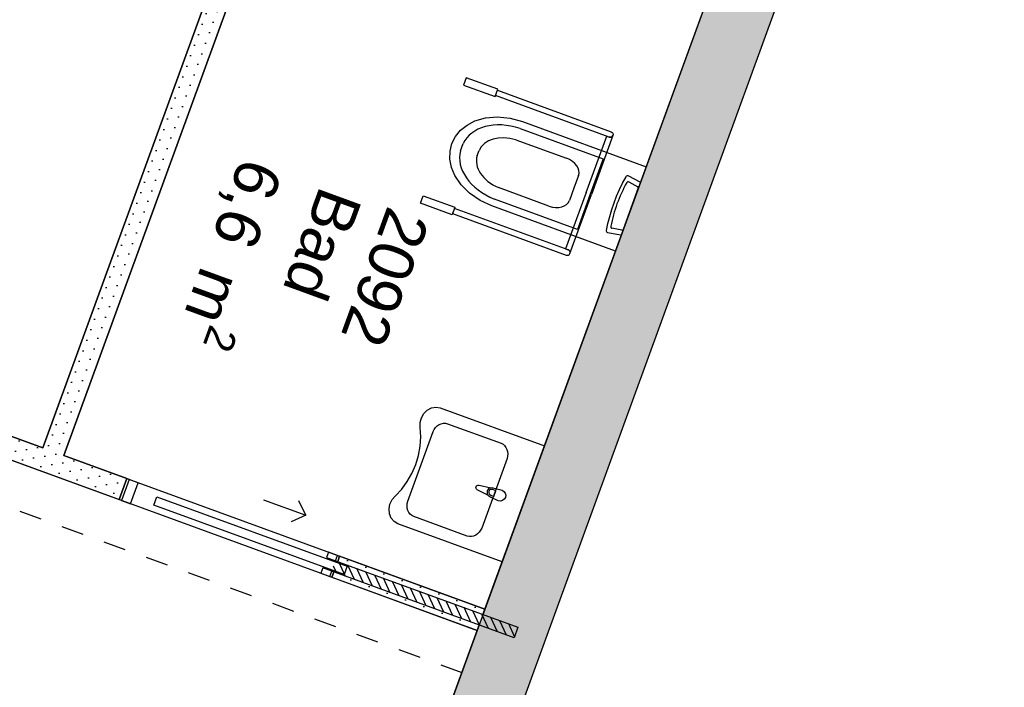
# Model space of a CAD drawing. Header units: millimetres. Extents: x 112481703 to 112588235, y 1264638581 to 1264713486.
# Tile 34 of 256: x 112528310 to 112532703, y 1264666088 to 1264669063. Entities that reach past the tile are written whole.
import ezdxf
from ezdxf.enums import TextEntityAlignment as Align

# ---------------------------------------------------------------- set-up
doc = ezdxf.new("R2010")
doc.units = ezdxf.units.MM
doc.header["$LTSCALE"] = 0.5
doc.header["$MEASUREMENT"] = 0
doc.linetypes.add('PLINE', pattern=[0])
doc.linetypes.add('Stipling', pattern=[400, 200, -200])
for name, color, linetype in [('231- Bærende yttervegger (Skravur)(Nye konstruksjoner)', 7, 'Continuous'), ('231- Bærende yttervegger(Nye konstruksjoner)', 7, 'Continuous'), ('242- Ikke-bærende innervegger (Skravur)(Nye konstruksjoner)', 7, 'Continuous'), ('242- Ikke-bærende innervegger(Nye konstruksjoner)', 7, 'Continuous'), ('244- Vinduer_ dører_ foldevegger(Nye konstruksjoner)', 7, 'Continuous'), ('315- Utstyr for sanitærinstallasjoner(Nye konstruksjoner)', 7, 'Continuous'), ('862- M___Nettoareal (1-100)', 7, 'Continuous'), ('862- M___Nettoareal(Nye konstruksjoner)', 7, 'Continuous'), ('862- M___Nettoareal(Polylinje)(Nye konstruksjoner)', 7, 'Continuous'), ('878- Annen overflate_visuell informasjon(Nye konstruksjoner)', 7, 'Continuous')]:
    doc.layers.add(name, color=color, linetype=linetype)
doc.styles.add('GENERATED_STYLE_1', font='arial.ttf')
pattern_1 = [(249.95599, (112557650, 1264717795), (-81.35699, 29.68231), [0, -50]), (249.95599, (112557682.11, 1264717756.67), (-81.35699, 29.68231), [0, -50])]

# ---------------------------------------------------------------- blocks, each defined once
blk = doc.blocks.new('Bad_2092_33', base_point=(112529671.2, 1264667871.5))
at = {"layer": '862- M___Nettoareal(Polylinje)(Nye konstruksjoner)', "linetype": 'PLINE', "flags": 128}
blk.add_lwpolyline([(112528506.7, 1264667120.7), (112530385.5, 1264666435.3), (112531516.6, 1264669535.4), (112529637.7, 1264670220.9)], close=True, dxfattribs=at)
blk = doc.blocks.new('Sluse_2093_70', base_point=(112528162.5, 1264669657.9))
at = {"layer": '862- M___Nettoareal(Polylinje)(Nye konstruksjoner)', "linetype": 'PLINE', "flags": 128}
blk.add_lwpolyline([(112529543.8, 1264670255.1), (112527758.9, 1264670906.3), (112526627.8, 1264667806.2), (112528412.7, 1264667155)], close=True, dxfattribs=at)
blk = doc.blocks.new('Smitterom_2091_95', base_point=(112527942.6, 1264665470.8))
at = {"layer": '862- M___Nettoareal(Polylinje)(Nye konstruksjoner)', "linetype": 'PLINE', "flags": 128}
blk.add_lwpolyline([(112530351.3, 1264666341.3), (112526593.6, 1264667712.3), (112525154, 1264663766.7), (112528911.8, 1264662395.7)], close=True, dxfattribs=at)
blk = doc.blocks.new('Skyvedør med pocketkarm[73]', base_point=(112557650, 1264717795))
at = {"layer": '244- Vinduer_ dører_ foldevegger(Nye konstruksjoner)', "linetype": 'PLINE'}
for p, q in [((112528788.5, 1264667017.9), (112528754.2, 1264666924)), ((112528754.2, 1264666924), (112528788.5, 1264667017.9)), ((112528754.2, 1264666924), (112528788.5, 1264667017.9)), ((112528797.9, 1264667014.5), (112528763.6, 1264666920.5)), ((112528797.9, 1264667014.5), (112528788.5, 1264667017.9)), ((112528838.3, 1264666999.7), (112528797.9, 1264667014.5)), ((112528804, 1264666905.8), (112528838.3, 1264666999.7)), ((112528908.3, 1264666899.7), (112528922, 1264666937.3)), ((112528922, 1264666937.3), (112529771.2, 1264666627.5)), ((112528763.6, 1264666920.5), (112528754.2, 1264666924)), ((112528763.6, 1264666920.5), (112528804, 1264666905.8)), ((112529757.5, 1264666589.9), (112528908.3, 1264666899.7)), ((112529398, 1264666923.3), (112529585.9, 1264666854.7)), ((112529585.9, 1264666854.7), (112529556, 1264666918.8)), ((112529585.9, 1264666854.7), (112529521.8, 1264666824.9)), ((112529687.5, 1264666689.9), (112529679, 1264666666.4)), ((112529679, 1264666666.4), (112529719.4, 1264666651.7)), ((112529727.9, 1264666675.2), (112529687.5, 1264666689.9)), ((112529719.4, 1264666651.7), (112529727.9, 1264666675.2)), ((112529727.9, 1264666675.2), (112529737.3, 1264666671.7)), ((112529737.3, 1264666671.7), (112529728.8, 1264666648.3)), ((112529728.8, 1264666648.3), (112529737.3, 1264666671.7)), ((112529728.8, 1264666648.3), (112529737.3, 1264666671.7)), ((112529661.8, 1264666619.5), (112529653.3, 1264666596)), ((112529702.2, 1264666604.7), (112529661.8, 1264666619.5)), ((112529719.4, 1264666651.7), (112529728.8, 1264666648.3)), ((112529771.2, 1264666627.5), (112529757.5, 1264666589.9)), ((112529653.3, 1264666596), (112529693.7, 1264666581.2)), ((112529693.7, 1264666581.2), (112529702.2, 1264666604.7)), ((112529693.7, 1264666581.2), (112529703.1, 1264666577.8)), ((112529702.2, 1264666604.7), (112529711.6, 1264666601.3)), ((112529711.6, 1264666601.3), (112529703.1, 1264666577.8)), ((112529703.1, 1264666577.8), (112529711.6, 1264666601.3)), ((112529703.1, 1264666577.8), (112529711.6, 1264666601.3))]:
    blk.add_line(p, q, dxfattribs=at)
blk = doc.blocks.new('WC handikap[43]', base_point=(112531036.8, 1264668220.2))
at = {"layer": '315- Utstyr for sanitærinstallasjoner(Nye konstruksjoner)', "linetype": 'PLINE'}
for p, q in [((112530542.6, 1264668578.8), (112530912.9, 1264668443.8)), ((112530277.2, 1264668479.3), (112530288.8, 1264668511)), ((112530524.1, 1264668528), (112530749.1, 1264668445.9)), ((112530837.1, 1264668293), (112530928.8, 1264668544.3)), ((112530956.6, 1264668547.5), (112530860.6, 1264668284.4)), ((112530928.8, 1264668544.3), (112530940.6, 1264668540)), ((112530351.2, 1264668457.6), (112530359.3, 1264668480)), ((112530912.9, 1264668443.8), (112530855.4, 1264668286.3)), ((112530803.2, 1264668368.7), (112530782.8, 1264668312.8)), ((112531027.8, 1264668340.9), (112531067.6, 1264668318.6)), ((112530671.3, 1264668232.6), (112530446.3, 1264668314.8)), ((112530837.1, 1264668293), (112530745.4, 1264668041.7)), ((112530782.8, 1264668312.8), (112530762.4, 1264668256.9)), ((112530855.4, 1264668286.3), (112530798, 1264668128.9)), ((112531069.7, 1264668313.5), (112531001.8, 1264668127.6)), ((112530798, 1264668128.9), (112530427.8, 1264668264)), ((112530764.6, 1264668021.4), (112530860.6, 1264668284.4)), ((112530997, 1264668125), (112530952.1, 1264668133.6)), ((112530745.4, 1264668041.7), (112530757.2, 1264668037.4))]:
    blk.add_line(p, q, dxfattribs=at)
at = {"layer": '315- Utstyr for sanitærinstallasjoner(Nye konstruksjoner)', "linetype": 'PLINE', "flags": 128}
for points in [[(112530443.5, 1264668753.3), (112530302.6, 1264668804.7), (112530290.6, 1264668771.8), (112530431.5, 1264668720.4)], [(112530553.6, 1264668609.3), (112531105.3, 1264668408.1), (112530968.2, 1264668032.3), (112530416.5, 1264668233.6), (112530363.9, 1264668257.8), (112530317.4, 1264668289.5), (112530279.3, 1264668327), (112530251.8, 1264668368.4), (112530237, 1264668405.1), (112530229.7, 1264668441.8), (112530230.1, 1264668477.6), (112530238.2, 1264668511.5), (112530253.9, 1264668542.7), (112530276.6, 1264668570.3), (112530305.8, 1264668593.7), (112530340.8, 1264668612.2), (112530388.4, 1264668626.2), (112530441.7, 1264668630.4), (112530497.8, 1264668624.7)], [(112530934.4, 1264668155.5), (112530942.2, 1264668186.5), (112530951.3, 1264668217.3), (112530961.6, 1264668247.6), (112530973.2, 1264668277.5), (112530986.1, 1264668306.8), (112531000.1, 1264668335.5), (112531015.3, 1264668363.6), (112531017.6, 1264668366.5), (112531020.6, 1264668368.3), (112531023.9, 1264668368.8), (112531026.9, 1264668367.9), (112531076.6, 1264668340.2), (112531077.8, 1264668339.2), (112531078.5, 1264668337.7), (112531078.7, 1264668336), (112531078.4, 1264668334.3), (112530995.1, 1264668106.1), (112530994.3, 1264668104.5), (112530993, 1264668103.4), (112530991.5, 1264668102.7), (112530990, 1264668102.7), (112530934.1, 1264668113.5), (112530931.2, 1264668114.8), (112530929, 1264668117.2), (112530927.8, 1264668120.6), (112530927.9, 1264668124.3)], [(112530239.6, 1264668194.3), (112530098.7, 1264668245.7), (112530110.7, 1264668278.6), (112530251.6, 1264668227.2)]]:
    blk.add_lwpolyline(points, close=True, dxfattribs=at)
for points in [[(112530940.6, 1264668540), (112530433.3, 1264668725.1), (112530441.8, 1264668748.6), (112530949.1, 1264668563.5, -1)], [(112530757.2, 1264668037.4), (112530249.9, 1264668222.5), (112530241.3, 1264668199), (112530748.6, 1264668013.9, 1)]]:
    blk.add_lwpolyline(points, format="xyb", close=True, dxfattribs=at)
at = {"layer": '315- Utstyr for sanitærinstallasjoner(Nye konstruksjoner)', "linetype": 'PLINE'}
for centre, start, end in [((112530944.8, 1264668551.8), 249.956, 339.956), ((112530752.9, 1264668025.7), 339.956, 69.956)]:
    blk.add_arc(centre, 12.5, start, end, dxfattribs=at)
for centre, major_axis, ratio, start_param, end_param in [((112530498.4, 1264668426.9), (212.3, -77.5), 0.699523, 1.617222, 3.09601), ((112530498.4, 1264668426.9), (139.8, -51), 0.699523, 1.641315, 3.120058), ((112530491.7, 1264668408.7), (212.3, -77.5), 0.699523, 3.187175, 4.665963), ((112530491.7, 1264668408.7), (139.8, -51), 0.699523, 3.163127, 4.64187), ((112530730.6, 1264668395.2), (72.6, -26.5), 0.699523, 0, 1.570796), ((112531411.6, 1264668083.4), (-187.2, -513.2), 0.851064, 4.52152, 4.903258), ((112531024.1, 1264668334), (-2.67, -7.33), 0.851064, 2.978676, 4.578797), ((112531066.3, 1264668314.6), (-1.44, -3.95), 0.851064, 1.584215, 3.170129), ((112530689.9, 1264668283.4), (72.6, -26.5), 0.699523, 4.712389, 6.283185), ((112530953.8, 1264668141.2), (-2.67, -7.33), 0.851064, 4.845981, 6.446102), ((112530998.5, 1264668128.9), (-1.44, -3.95), 0.851064, 6.254649, 7.840563)]:
    blk.add_ellipse(centre, major_axis=major_axis, ratio=ratio, start_param=start_param, end_param=end_param, dxfattribs=at)
blk = doc.blocks.new('Servant[44]', base_point=(112530556.9, 1264666905))
at = {"layer": '315- Utstyr for sanitærinstallasjoner(Nye konstruksjoner)', "linetype": 'PLINE'}
for p, q in [((112530154.9, 1264667227.3), (112530159.6, 1264667236.9)), ((112530159.6, 1264667236.9), (112530165.8, 1264667245.5)), ((112530165.8, 1264667245.5), (112530173.2, 1264667252.8)), ((112530173.2, 1264667252.8), (112530181.6, 1264667258.6)), ((112530181.6, 1264667258.6), (112530190.8, 1264667262.5)), ((112530190.8, 1264667262.5), (112530200.3, 1264667264.5)), ((112530200.3, 1264667264.5), (112530209.8, 1264667264.5)), ((112530209.8, 1264667264.5), (112530219, 1264667262.4)), ((112530219, 1264667262.4), (112530457.9, 1264667175.3)), ((112530041.8, 1264666917.3), (112530154.9, 1264667227.3)), ((112530457.9, 1264667175.3), (112530466.3, 1264667170.9)), ((112530466.3, 1264667170.9), (112530473.5, 1264667164.8)), ((112530473.5, 1264667164.8), (112530479.5, 1264667157.1)), ((112530479.5, 1264667157.1), (112530484, 1264667148.2)), ((112530484, 1264667148.2), (112530486.8, 1264667138.4)), ((112530484.3, 1264667107.1), (112530371.2, 1264666797.1)), ((112530486.9, 1264667117.5), (112530484.3, 1264667107.1)), ((112530486.8, 1264667138.4), (112530487.7, 1264667128.1)), ((112530487.7, 1264667128.1), (112530486.9, 1264667117.5)), ((112530434.8, 1264666964), (112530420.9, 1264666969.1)), ((112530411.5, 1264666943.5), (112530425.5, 1264666938.4)), ((112530425.5, 1264666938.4), (112530434.8, 1264666964)), ((112530038.4, 1264666896.3), (112530039.2, 1264666906.9)), ((112530039.3, 1264666885.9), (112530038.4, 1264666896.3)), ((112530039.2, 1264666906.9), (112530041.8, 1264666917.3)), ((112530042.1, 1264666876.1), (112530039.3, 1264666885.9)), ((112530046.6, 1264666867.2), (112530042.1, 1264666876.1)), ((112530052.6, 1264666859.6), (112530046.6, 1264666867.2)), ((112530059.8, 1264666853.5), (112530052.6, 1264666859.6)), ((112530068.2, 1264666849.1), (112530059.8, 1264666853.5)), ((112530307.1, 1264666761.9), (112530068.2, 1264666849.1)), ((112530371.2, 1264666797.1), (112530366.5, 1264666787.5)), ((112530316.3, 1264666759.9), (112530307.1, 1264666761.9)), ((112530325.8, 1264666759.9), (112530316.3, 1264666759.9)), ((112530335.3, 1264666761.9), (112530325.8, 1264666759.9)), ((112530344.5, 1264666765.8), (112530335.3, 1264666761.9)), ((112530352.9, 1264666771.5), (112530344.5, 1264666765.8)), ((112530360.3, 1264666778.8), (112530352.9, 1264666771.5)), ((112530366.5, 1264666787.5), (112530360.3, 1264666778.8))]:
    blk.add_line(p, q, dxfattribs=at)
at = {"layer": '315- Utstyr for sanitærinstallasjoner(Nye konstruksjoner)', "linetype": 'PLINE', "flags": 128}
blk.add_lwpolyline([(112530097.1, 1264667245.4), (112530096.6, 1264667267.2), (112530102.1, 1264667288.8), (112530113.1, 1264667308.1), (112530128.5, 1264667323.3), (112530147, 1264667333.1), (112530166.9, 1264667336.4), (112530186.2, 1264667333), (112530651.2, 1264667163.3), (112530462.7, 1264666646.6), (112529997.6, 1264666816.3), (112529980.7, 1264666826.1), (112529967.7, 1264666841.4), (112529959.8, 1264666860.7), (112529957.7, 1264666882.4), (112529961.8, 1264666904.2), (112529971.5, 1264666924.3), (112529986, 1264666940.6), (112530014.3, 1264666970.9), (112530039.1, 1264667004.6), (112530060.1, 1264667041.2), (112530076.8, 1264667080.1), (112530089.1, 1264667120.7), (112530096.6, 1264667162.2), (112530099.3, 1264667204)], close=True, dxfattribs=at)
blk.add_lwpolyline([(112530445, 1264666919.2), (112530407, 1264666937.3, -0.12102), (112530399.2, 1264666943.7), (112530351.7, 1264666968, -0.882566), (112530359.3, 1264666988.9), (112530411.3, 1264666977, -0.12102), (112530421.4, 1264666976.8), (112530462.1, 1264666966.2, -1)], format="xyb", close=True, dxfattribs=at)
at = {"layer": '315- Utstyr for sanitærinstallasjoner(Nye konstruksjoner)', "linetype": 'PLINE'}
for centre, radius, start, end in [((112530416, 1264666956.4), 21.1, 102.727, 217.185), ((112530416.2, 1264666956.3), 13.6, 69.956, 249.956)]:
    blk.add_arc(centre, radius, start, end, dxfattribs=at)
blk = doc.blocks.new('Label_38', base_point=(112529603.5, 1264667938.9))
at = {"layer": '862- M___Nettoareal (1-100)', "char_height": 200, "attachment_point": 1, "rotation": 249.956, "style": 'GENERATED_STYLE_1'}
for s, insert in [('\\A1;{\\pql;\\pt0,241000;\\fArial|b0|i0|c0|p0;\\W1.000000;6,6\\fArial|b0|i0|c0|p0;\\W1.000000;\\A1{\\H.66x;\\S^  ;}\\fArial|b0|i0|c0|p0;\\W1.000000; m\\fArial|b0|i0|c0|p0;\\W1.000000;\\A1{\\H.66x;\\S2^  ;}\\fArial|b0|i0|c0|p0;\\W1.000000;\\fArial|b0|i0|c0|p0;\\W1.000000;\\fArial|b0|i0|c0|p0;\\W1.000000;\\fArial|b0|i0|c0|p0;\\W1.000000;\\fArial|b0|i0|c0|p0;\\W1.000000;\\fArial|b0|i0|c0|p0;\\W1.000000;\\fArial|b0|i0|c0|p0;\\W1.000000;\\A1{\\H.66x;\\S^  ;}\\fArial|b0|i0|c0|p0;\\W1.000000;\\fArial|b0|i0|c0|p0;\\W1.000000;\\A1{\\H.66x;\\S^  ;}\\fArial|b0|i0|c0|p0;\\W1.000000;\\fArial|b0|i0|c0|p0;\\W1.000000;\\fArial|b0|i0|c0|p0;\\W1.000000;\\fArial|b0|i0|c0|p0;\\W1.000000;\\fArial|b0|i0|c0|p0;\\W1.000000;\\fArial|b0|i0|c0|p0;\\W1.000000;\\fArial|b0|i0|c0|p0;\\W1.000000;\\A1{\\H.66x;\\S^  ;}\\fArial|b0|i0|c0|p0;\\W1.000000;\\fArial|b0|i0|c0|p0;\\W1.000000;\\A1{\\H.66x;\\S^  ;}\\fArial|b0|i0|c0|p0;\\W1.000000;\\fArial|b0|i0|c0|p0;\\W1.000000;\\fArial|b0|i0|c0|p0;\\W1.000000;\\fArial|b0|i0|c0|p0;\\W1.000000;\\fArial|b0|i0|c0|p0;\\W1.000000;\\fArial|b0|i0|c0|p0;\\W1.000000;\\fArial|b0|i0|c0|p0;\\W1.000000;\\A1{\\H.66x;\\S^  ;}\\fArial|b0|i0|c0|p0;\\W1.000000;\\fArial|b0|i0|c0|p0;\\W1.000000;\\A1{\\H.66x;\\S^  ;}\\fArial|b0|i0|c0|p0;\\W1.000000;\\fArial|b0|i0|c0|p0;\\W1.000000;\\fArial|b0|i0|c0|p0;\\W1.000000;\\fArial|b0|i0|c0|p0;\\W1.000000;\\fArial|b0|i0|c0|p0;\\W1.000000;\\fArial|b0|i0|c0|p0;\\W1.000000;\\fArial|b0|i0|c0|p0;\\W1.000000;\\A1{\\H.66x;\\S^  ;}\\fArial|b0|i0|c0|p0;\\W1.000000;\\fArial|b0|i0|c0|p0;\\W1.000000;\\A1{\\H.66x;\\S^  ;}\\fArial|b0|i0|c0|p0;\\W1.000000;\\fArial|b0|i0|c0|p0;\\W1.000000;\\fArial|b0|i0|c0|p0;\\W1.000000;\\fArial|b0|i0|c0|p0;\\W1.000000;\\fArial|b0|i0|c0|p0;\\W1.000000;\\fArial|b0|i0|c0|p0;\\W1.000000;\\fArial|b0|i0|c0|p0;\\W1.000000;\\fArial|b0|i0|c0|p0;\\W1.000000;}', (112529541.7, 1264668369.5)), ('\\A1;{\\pql;\\pt0,241000;\\fArial|b0|i0|c0|p0;\\W1.000000;Bad\\fArial|b0|i0|c0|p0;\\W1.000000;\\A1{\\H.66x;\\S^  ;}\\fArial|b0|i0|c0|p0;\\W1.000000;\\fArial|b0|i0|c0|p0;\\W1.000000;\\A1{\\H.66x;\\S^  ;}\\fArial|b0|i0|c0|p0;\\W1.000000;\\fArial|b0|i0|c0|p0;\\W1.000000;\\fArial|b0|i0|c0|p0;\\W1.000000;\\fArial|b0|i0|c0|p0;\\W1.000000;\\fArial|b0|i0|c0|p0;\\W1.000000;\\fArial|b0|i0|c0|p0;\\W1.000000;\\fArial|b0|i0|c0|p0;\\W1.000000;\\A1{\\H.66x;\\S^  ;}\\fArial|b0|i0|c0|p0;\\W1.000000;\\fArial|b0|i0|c0|p0;\\W1.000000;\\A1{\\H.66x;\\S^  ;}\\fArial|b0|i0|c0|p0;\\W1.000000;\\fArial|b0|i0|c0|p0;\\W1.000000;\\fArial|b0|i0|c0|p0;\\W1.000000;\\fArial|b0|i0|c0|p0;\\W1.000000;\\fArial|b0|i0|c0|p0;\\W1.000000;\\fArial|b0|i0|c0|p0;\\W1.000000;\\fArial|b0|i0|c0|p0;\\W1.000000;\\A1{\\H.66x;\\S^  ;}\\fArial|b0|i0|c0|p0;\\W1.000000;\\fArial|b0|i0|c0|p0;\\W1.000000;\\A1{\\H.66x;\\S^  ;}\\fArial|b0|i0|c0|p0;\\W1.000000;\\fArial|b0|i0|c0|p0;\\W1.000000;\\fArial|b0|i0|c0|p0;\\W1.000000;\\fArial|b0|i0|c0|p0;\\W1.000000;\\fArial|b0|i0|c0|p0;\\W1.000000;\\fArial|b0|i0|c0|p0;\\W1.000000;\\fArial|b0|i0|c0|p0;\\W1.000000;\\A1{\\H.66x;\\S^  ;}\\fArial|b0|i0|c0|p0;\\W1.000000;\\fArial|b0|i0|c0|p0;\\W1.000000;\\A1{\\H.66x;\\S^  ;}\\fArial|b0|i0|c0|p0;\\W1.000000;\\fArial|b0|i0|c0|p0;\\W1.000000;\\fArial|b0|i0|c0|p0;\\W1.000000;\\fArial|b0|i0|c0|p0;\\W1.000000;\\fArial|b0|i0|c0|p0;\\W1.000000;\\fArial|b0|i0|c0|p0;\\W1.000000;\\fArial|b0|i0|c0|p0;\\W1.000000;\\A1{\\H.66x;\\S^  ;}\\fArial|b0|i0|c0|p0;\\W1.000000;\\fArial|b0|i0|c0|p0;\\W1.000000;\\A1{\\H.66x;\\S^  ;}\\fArial|b0|i0|c0|p0;\\W1.000000;\\fArial|b0|i0|c0|p0;\\W1.000000;\\fArial|b0|i0|c0|p0;\\W1.000000;\\fArial|b0|i0|c0|p0;\\W1.000000;\\fArial|b0|i0|c0|p0;\\W1.000000;\\fArial|b0|i0|c0|p0;\\W1.000000;\\fArial|b0|i0|c0|p0;\\W1.000000;\\fArial|b0|i0|c0|p0;\\W1.000000;}', (112529839.6, 1264668260.8)), ('\\A1;{\\pql;\\pt0,241000;\\fArial|b0|i0|c0|p0;\\W1.000000;2092\\fArial|b0|i0|c0|p0;\\W1.000000;\\A1{\\H.66x;\\S^  ;}\\fArial|b0|i0|c0|p0;\\W1.000000;\\fArial|b0|i0|c0|p0;\\W1.000000;\\A1{\\H.66x;\\S^  ;}\\fArial|b0|i0|c0|p0;\\W1.000000;\\fArial|b0|i0|c0|p0;\\W1.000000;\\fArial|b0|i0|c0|p0;\\W1.000000;\\fArial|b0|i0|c0|p0;\\W1.000000;\\fArial|b0|i0|c0|p0;\\W1.000000;\\fArial|b0|i0|c0|p0;\\W1.000000;\\fArial|b0|i0|c0|p0;\\W1.000000;\\A1{\\H.66x;\\S^  ;}\\fArial|b0|i0|c0|p0;\\W1.000000;\\fArial|b0|i0|c0|p0;\\W1.000000;\\A1{\\H.66x;\\S^  ;}\\fArial|b0|i0|c0|p0;\\W1.000000;\\fArial|b0|i0|c0|p0;\\W1.000000;\\fArial|b0|i0|c0|p0;\\W1.000000;\\fArial|b0|i0|c0|p0;\\W1.000000;\\fArial|b0|i0|c0|p0;\\W1.000000;\\fArial|b0|i0|c0|p0;\\W1.000000;\\fArial|b0|i0|c0|p0;\\W1.000000;\\A1{\\H.66x;\\S^  ;}\\fArial|b0|i0|c0|p0;\\W1.000000;\\fArial|b0|i0|c0|p0;\\W1.000000;\\A1{\\H.66x;\\S^  ;}\\fArial|b0|i0|c0|p0;\\W1.000000;\\fArial|b0|i0|c0|p0;\\W1.000000;\\fArial|b0|i0|c0|p0;\\W1.000000;\\fArial|b0|i0|c0|p0;\\W1.000000;\\fArial|b0|i0|c0|p0;\\W1.000000;\\fArial|b0|i0|c0|p0;\\W1.000000;\\fArial|b0|i0|c0|p0;\\W1.000000;\\A1{\\H.66x;\\S^  ;}\\fArial|b0|i0|c0|p0;\\W1.000000;\\fArial|b0|i0|c0|p0;\\W1.000000;\\A1{\\H.66x;\\S^  ;}\\fArial|b0|i0|c0|p0;\\W1.000000;\\fArial|b0|i0|c0|p0;\\W1.000000;\\fArial|b0|i0|c0|p0;\\W1.000000;\\fArial|b0|i0|c0|p0;\\W1.000000;\\fArial|b0|i0|c0|p0;\\W1.000000;\\fArial|b0|i0|c0|p0;\\W1.000000;\\fArial|b0|i0|c0|p0;\\W1.000000;\\A1{\\H.66x;\\S^  ;}\\fArial|b0|i0|c0|p0;\\W1.000000;\\fArial|b0|i0|c0|p0;\\W1.000000;\\A1{\\H.66x;\\S^  ;}\\fArial|b0|i0|c0|p0;\\W1.000000;\\fArial|b0|i0|c0|p0;\\W1.000000;\\fArial|b0|i0|c0|p0;\\W1.000000;\\fArial|b0|i0|c0|p0;\\W1.000000;\\fArial|b0|i0|c0|p0;\\W1.000000;\\fArial|b0|i0|c0|p0;\\W1.000000;\\fArial|b0|i0|c0|p0;\\W1.000000;\\fArial|b0|i0|c0|p0;\\W1.000000;}', (112530141.7, 1264668171.9))]:
    blk.add_mtext(s, dxfattribs=dict(at, insert=insert))
at = {"layer": '862- M___Nettoareal (1-100)', "style": 'GENERATED_STYLE_1'}
for tag, p in [('DUMMY_108', (112529594.1, 1264668371.7)), ('DUMMY_107', (112529889.4, 1264668263.9)), ('DUMMY_106', (112530184.7, 1264668156.2))]:
    blk.add_attdef(tag, text='', height=200, rotation=249.956, dxfattribs=at).set_placement(p, align=Align.TOP_LEFT)

msp = doc.modelspace()

# ---------------------------------------------------------------- hatches: boundary and pattern name
at = {"layer": '231- Bærende yttervegger (Skravur)(Nye konstruksjoner)', "linetype": 'Continuous'}
h = msp.add_hatch(dxfattribs=at)
h.set_pattern_fill('Prikker_tett', color=256, style=0, pattern_type=2)
h.set_pattern_definition(pattern_1)
h.paths.add_polyline_path([(112533710.1, 1264675547.7), (112528911.8, 1264662395.7), (112529193.6, 1264662292.9), (112533992, 1264675444.9)])
at = {"layer": '242- Ikke-bærende innervegger (Skravur)(Nye konstruksjoner)', "linetype": 'Continuous'}
h = msp.add_hatch(dxfattribs=at)
h.set_pattern_fill('Prikker_tett', color=256, style=0, pattern_type=2)
h.set_pattern_definition(pattern_1)
h.paths.add_polyline_path([(112528506.7, 1264667120.7), (112529637.7, 1264670220.9), (112529543.8, 1264670255.1), (112528412.7, 1264667155)])
h = msp.add_hatch(dxfattribs=at)
h.set_pattern_fill('Prikker_tett', color=256, style=0, pattern_type=2)
h.set_pattern_definition(pattern_1)
h.paths.add_polyline_path([(112528412.7, 1264667155), (112527858.5, 1264667357.2), (112527824.2, 1264667263.3), (112528378.5, 1264667061.1)])
h = msp.add_hatch(dxfattribs=at)
h.set_pattern_fill('Prikker_tett', color=256, style=0, pattern_type=2)
h.set_pattern_definition(pattern_1)
h.paths.add_polyline_path([(112528412.7, 1264667155), (112528378.5, 1264667061.1), (112528506.7, 1264667120.7)])
h = msp.add_hatch(dxfattribs=at)
h.set_pattern_fill('Prikker_tett', color=256, style=0, pattern_type=2)
h.set_pattern_definition(pattern_1)
h.paths.add_polyline_path([(112528506.7, 1264667120.7), (112528378.5, 1264667061.1), (112528472.4, 1264667026.8)])
h = msp.add_hatch(dxfattribs=at)
h.set_pattern_fill('Prikker_tett', color=256, style=0, pattern_type=2)
h.set_pattern_definition(pattern_1)
h.paths.add_polyline_path([(112528754.2, 1264666924), (112528788.5, 1264667017.9), (112528506.7, 1264667120.7), (112528472.4, 1264667026.8)])
h = msp.add_hatch(dxfattribs=at)
h.set_pattern_fill('Prikker_tett', color=256, style=0, pattern_type=2)
h.set_pattern_definition(pattern_1)
h.paths.add_polyline_path([(112530385.5, 1264666435.3), (112529737.3, 1264666671.7), (112529728.8, 1264666648.3), (112530377, 1264666411.8)])
h = msp.add_hatch(dxfattribs=at)
h.set_pattern_fill('Prikker_tett', color=256, style=0, pattern_type=2)
h.set_pattern_definition(pattern_1)
h.paths.add_polyline_path([(112530359.8, 1264666364.8), (112529711.6, 1264666601.3), (112529703.1, 1264666577.8), (112530351.3, 1264666341.3)])
at = {"layer": '242- Ikke-bærende innervegger(Nye konstruksjoner)', "linetype": 'Continuous'}
h = msp.add_hatch(dxfattribs=at)
h.set_pattern_fill('Skrålinjer_1', color=256, style=0, pattern_type=2)
h.set_pattern_definition([(294.95599, (112557650, 1264717795), (27.198964, 12.65766), [])])
h.paths.add_polyline_path([(112529719.4, 1264666651.7), (112529702.2, 1264666604.7), (112530515.8, 1264666307.9), (112530532.9, 1264666354.9)])

# ---------------------------------------------------------------- linework, layer by layer
at = {"layer": '231- Bærende yttervegger(Nye konstruksjoner)', "linetype": 'PLINE', "flags": 128}
for points in [[(112533813, 1264675829.6), (112528911.8, 1264662395.7)], [(112529090.8, 1264662011.1), (112533992, 1264675444.9)]]:
    msp.add_lwpolyline(points, dxfattribs=at)
at = {"layer": '242- Ikke-bærende innervegger(Nye konstruksjoner)', "linetype": 'PLINE'}
for p, q in [((112528754.2, 1264666924), (112528788.5, 1264667017.9)), ((112529728.8, 1264666648.3), (112529737.3, 1264666671.7)), ((112529719.4, 1264666651.7), (112530532.9, 1264666354.9)), ((112530515.8, 1264666307.9), (112529702.2, 1264666604.7)), ((112529703.1, 1264666577.8), (112529711.6, 1264666601.3)), ((112530532.9, 1264666354.9), (112530515.8, 1264666307.9))]:
    msp.add_line(p, q, dxfattribs=at)
at = {"layer": '242- Ikke-bærende innervegger(Nye konstruksjoner)', "linetype": 'PLINE', "flags": 128}
for points in [[(112529543.8, 1264670255.1), (112528412.7, 1264667155)], [(112528506.7, 1264667120.7), (112529637.7, 1264670220.9)], [(112528412.7, 1264667155), (112527858.5, 1264667357.2)], [(112527824.2, 1264667263.3), (112528378.5, 1264667061.1)], [(112528788.5, 1264667017.9), (112528506.7, 1264667120.7)], [(112528378.5, 1264667061.1), (112528472.4, 1264667026.8)], [(112528472.4, 1264667026.8), (112528754.2, 1264666924)], [(112530385.5, 1264666435.3), (112529737.3, 1264666671.7)], [(112529703.1, 1264666577.8), (112530351.3, 1264666341.3)], [(112530377, 1264666411.8), (112530385.5, 1264666435.3)], [(112530351.3, 1264666341.3), (112530359.8, 1264666364.8)]]:
    msp.add_lwpolyline(points, dxfattribs=at)
at = {"layer": '878- Annen overflate_visuell informasjon(Nye konstruksjoner)', "linetype": 'Stipling'}
msp.add_line((112528309.9, 1264666873.2), (112530285.1, 1264666152.6), dxfattribs=at)

# ---------------------------------------------------------------- block references
at = {"layer": '244- Vinduer_ dører_ foldevegger(Nye konstruksjoner)', "linetype": 'PLINE'}
msp.add_blockref('Skyvedør med pocketkarm[73]', (112557650, 1264717795), dxfattribs=at)
at = {"layer": '315- Utstyr for sanitærinstallasjoner(Nye konstruksjoner)', "linetype": 'PLINE'}
for name, p in [('WC handikap[43]', (112531036.8, 1264668220.2)), ('Servant[44]', (112530556.9, 1264666905))]:
    msp.add_blockref(name, p, dxfattribs=at)
at = {"layer": '862- M___Nettoareal (1-100)', "linetype": 'PLINE'}
msp.add_blockref('Label_38', (112529603.5, 1264667938.9), dxfattribs=at)
at = {"layer": '862- M___Nettoareal(Nye konstruksjoner)', "linetype": 'Continuous'}
for name, p in [('Sluse_2093_70', (112528162.5, 1264669657.9)), ('Bad_2092_33', (112529671.2, 1264667871.5)), ('Smitterom_2091_95', (112527942.6, 1264665470.8))]:
    msp.add_blockref(name, p, dxfattribs=at)

doc.saveas('drawing.dxf')
